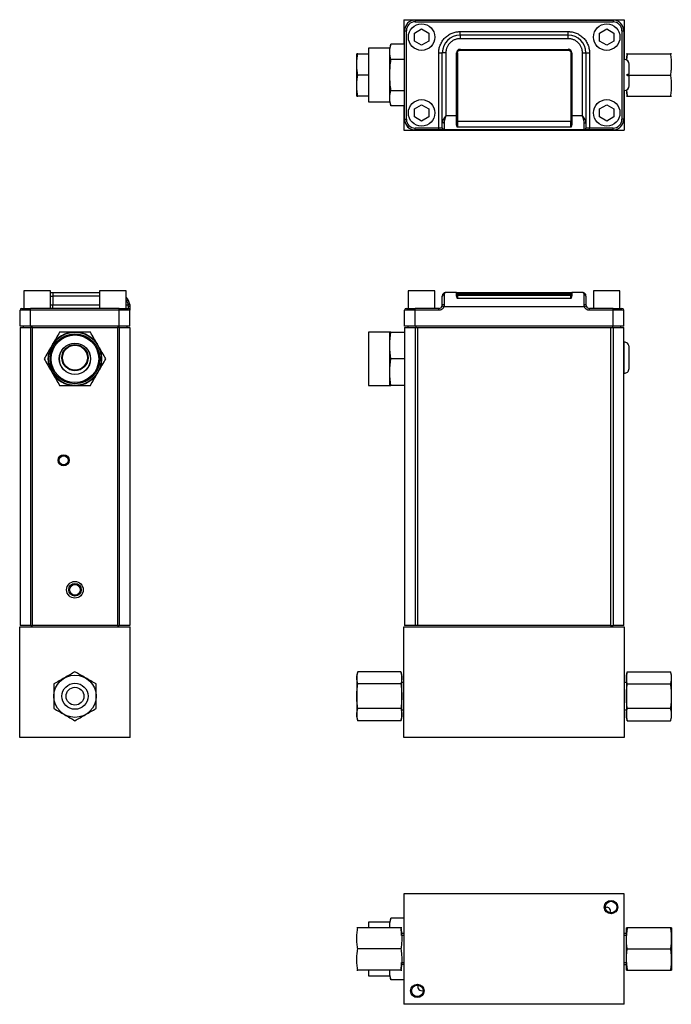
# Model space of a CAD drawing. Header units: inches. Extents: x 1.4 to 26.4, y 2.7 to 20.
# Tile 1 of 2: x 1.4 to 12.9, y 2.7 to 20. Entities that reach past the tile are written whole.
import ezdxf

# ---------------------------------------------------------------- set-up
doc = ezdxf.new("R2010")
doc.units = ezdxf.units.IN
doc.header["$LTSCALE"] = 2
doc.header["$MEASUREMENT"] = 0

msp = doc.modelspace()

# ---------------------------------------------------------------- linework, layer by layer
at = {"color": 7, "linetype": 'Continuous', "lineweight": 25}
for p, q in [((8.194, 20.035), (8.194, 19.603)), ((8.194, 20.035), (12.076, 20.035)), ((8.392, 20.028), (11.879, 20.028)), ((8.392, 20.028), (8.392, 19.997)), ((8.392, 19.997), (11.879, 19.997)), ((11.879, 20.028), (11.879, 19.997)), ((12.076, 20.035), (12.076, 19.335)), ((8.205, 18.28), (8.205, 19.841)), ((8.205, 19.841), (8.236, 19.841)), ((8.236, 18.28), (8.236, 19.841)), ((8.38, 19.8), (8.505, 19.873)), ((8.38, 19.656), (8.38, 19.8)), ((8.505, 19.873), (8.63, 19.8)), ((8.63, 19.8), (8.63, 19.656)), ((9.182, 19.762), (9.182, 19.825)), ((9.182, 19.825), (11.089, 19.825)), ((11.089, 19.762), (11.089, 19.825)), ((11.642, 19.8), (11.767, 19.873)), ((11.642, 19.656), (11.642, 19.8)), ((11.767, 19.873), (11.892, 19.8)), ((11.892, 19.8), (11.892, 19.656)), ((12.035, 19.841), (12.035, 18.28)), ((12.035, 19.841), (12.067, 19.841)), ((12.067, 19.841), (12.067, 18.28)), ((8.505, 19.584), (8.38, 19.656)), ((8.63, 19.656), (8.505, 19.584)), ((11.089, 19.762), (9.182, 19.762)), ((9.182, 19.762), (9.182, 19.7)), ((11.089, 19.7), (9.182, 19.7)), ((11.089, 19.7), (11.089, 19.762)), ((11.767, 19.584), (11.642, 19.656)), ((11.892, 19.656), (11.767, 19.584)), ((7.364, 19.434), (7.364, 19.433)), ((7.364, 18.687), (7.364, 19.433)), ((7.379, 19.434), (7.57, 19.434)), ((7.945, 19.53), (7.57, 19.53)), ((7.57, 19.53), (7.57, 18.59)), ((7.964, 19.603), (7.945, 19.531)), ((7.945, 19.476), (7.945, 19.531)), ((7.945, 19.467), (7.945, 19.476)), ((7.945, 19.458), (7.945, 19.467)), ((7.945, 19.079), (7.945, 19.458)), ((8.205, 19.603), (7.964, 19.603)), ((8.807, 18.123), (8.807, 19.45)), ((8.807, 19.45), (8.87, 19.45)), ((8.87, 18.23), (8.87, 19.45)), ((8.932, 19.45), (8.87, 19.45)), ((8.932, 19.45), (8.932, 18.342)), ((9.12, 18.342), (9.12, 19.45)), ((9.135, 19.45), (9.135, 18.238)), ((9.182, 19.512), (11.089, 19.512)), ((9.182, 19.497), (9.182, 19.512)), ((9.182, 19.497), (11.089, 19.497)), ((11.089, 19.512), (11.089, 19.497)), ((11.137, 19.45), (11.137, 18.238)), ((11.152, 19.45), (11.152, 18.342)), ((11.339, 18.342), (11.339, 19.45)), ((11.339, 19.45), (11.402, 19.45)), ((11.402, 19.45), (11.402, 18.23)), ((11.402, 19.45), (11.464, 19.45)), ((11.464, 19.45), (11.464, 18.123)), ((12.114, 19.434), (12.114, 19.433)), ((12.13, 19.434), (12.89, 19.434)), ((12.906, 19.433), (12.905, 19.434)), ((8.205, 19.332), (7.964, 19.332)), ((12.077, 19.335), (12.067, 19.335)), ((7.57, 19.06), (7.379, 19.06)), ((7.945, 19.06), (7.945, 19.079)), ((7.945, 19.042), (7.945, 19.06)), ((7.945, 18.662), (7.945, 19.042)), ((12.13, 19.06), (12.128, 19.073)), ((12.129, 19.05), (12.13, 19.06)), ((12.132, 19.045), (12.132, 19.075)), ((12.132, 19.06), (12.89, 19.06)), ((7.964, 18.789), (8.205, 18.789)), ((12.067, 18.785), (12.077, 18.785)), ((12.076, 18.785), (12.076, 18.086)), ((7.364, 18.687), (7.364, 18.686)), ((7.57, 18.686), (7.379, 18.686)), ((7.57, 18.59), (7.945, 18.59)), ((7.945, 18.653), (7.945, 18.662)), ((7.945, 18.644), (7.945, 18.653)), ((7.945, 18.59), (7.945, 18.644)), ((7.945, 18.59), (7.964, 18.518)), ((12.114, 18.687), (12.114, 18.686)), ((12.13, 18.686), (12.89, 18.686)), ((12.905, 18.686), (12.906, 18.687)), ((8.205, 18.518), (7.964, 18.518)), ((8.194, 18.518), (8.194, 18.086)), ((8.38, 18.464), (8.505, 18.537)), ((8.38, 18.32), (8.38, 18.464)), ((8.505, 18.537), (8.63, 18.464)), ((8.63, 18.464), (8.63, 18.32)), ((11.642, 18.464), (11.767, 18.537)), ((11.642, 18.32), (11.642, 18.464)), ((11.767, 18.537), (11.892, 18.464)), ((11.892, 18.464), (11.892, 18.32)), ((8.205, 18.28), (8.236, 18.28)), ((8.505, 18.248), (8.38, 18.32)), ((8.63, 18.32), (8.505, 18.248)), ((9.12, 18.342), (8.932, 18.342)), ((9.12, 18.203), (9.12, 18.342)), ((11.137, 18.238), (9.135, 18.238)), ((9.135, 18.238), (9.135, 18.139)), ((11.137, 18.139), (11.137, 18.238)), ((11.339, 18.342), (11.152, 18.342)), ((11.152, 18.342), (11.152, 18.203)), ((11.767, 18.248), (11.642, 18.32)), ((11.892, 18.32), (11.767, 18.248)), ((12.067, 18.28), (12.035, 18.28)), ((8.194, 18.086), (12.076, 18.086)), ((8.807, 18.123), (8.392, 18.123)), ((8.392, 18.092), (8.392, 18.123)), ((8.807, 18.092), (8.392, 18.092)), ((8.866, 18.123), (8.807, 18.123)), ((8.807, 18.092), (8.807, 18.123)), ((11.376, 18.092), (8.895, 18.092)), ((8.901, 18.213), (8.901, 18.095)), ((11.137, 18.139), (9.135, 18.139)), ((11.37, 18.095), (11.37, 18.213)), ((11.464, 18.123), (11.406, 18.123)), ((11.464, 18.092), (11.464, 18.123)), ((11.879, 18.123), (11.464, 18.123)), ((11.879, 18.092), (11.464, 18.092)), ((11.879, 18.092), (11.879, 18.123)), ((1.494, 15.258), (1.494, 14.946)), ((1.962, 15.258), (1.494, 15.258)), ((1.962, 14.946), (1.962, 15.258)), ((1.962, 15.226), (2.006, 15.226)), ((2.006, 15.226), (2.006, 15.163)), ((2.006, 15.226), (2.83, 15.226)), ((2.006, 15.163), (2.006, 15.008)), ((2.83, 15.258), (2.83, 14.946)), ((3.298, 15.258), (2.83, 15.258)), ((3.298, 14.946), (3.298, 15.258)), ((8.27, 15.258), (8.27, 14.946)), ((8.739, 15.258), (8.27, 15.258)), ((8.739, 14.946), (8.739, 15.258)), ((8.901, 15.19), (8.901, 15.013)), ((9.12, 15.226), (8.932, 15.226)), ((9.12, 15.183), (9.12, 15.226)), ((9.12, 15.226), (9.182, 15.226)), ((9.135, 15.195), (9.135, 15.173)), ((9.135, 15.173), (9.135, 15.121)), ((11.137, 15.173), (9.135, 15.173)), ((11.137, 15.121), (9.135, 15.121)), ((9.182, 15.21), (9.182, 15.226)), ((9.182, 15.226), (11.089, 15.226)), ((9.182, 15.195), (9.182, 15.21)), ((11.089, 15.21), (9.182, 15.21)), ((9.182, 15.195), (11.089, 15.195)), ((11.089, 15.21), (11.089, 15.226)), ((11.089, 15.226), (11.152, 15.226)), ((11.089, 15.21), (11.089, 15.195)), ((11.137, 15.195), (11.137, 15.173)), ((11.137, 15.121), (11.137, 15.173)), ((11.152, 15.226), (11.152, 15.183)), ((11.339, 15.226), (11.152, 15.226)), ((11.37, 15.013), (11.37, 15.19)), ((11.532, 15.258), (11.532, 14.946)), ((12.001, 15.258), (11.532, 15.258)), ((12.001, 14.946), (12.001, 15.258)), ((1.615, 14.915), (1.615, 14.946)), ((3.176, 14.946), (1.615, 14.946)), ((2.006, 14.946), (2.006, 15.008)), ((3.176, 14.915), (3.176, 14.946)), ((3.361, 15.013), (3.33, 15.008)), ((3.333, 14.987), (3.333, 14.946)), ((8.392, 14.915), (8.392, 14.946)), ((8.807, 14.946), (8.392, 14.946)), ((8.807, 14.915), (8.807, 14.946)), ((8.895, 14.976), (8.866, 14.987)), ((11.376, 14.976), (8.895, 14.976)), ((11.406, 14.987), (11.376, 14.976)), ((11.464, 14.915), (11.464, 14.946)), ((11.879, 14.946), (11.464, 14.946)), ((11.879, 14.915), (11.879, 14.946)), ((1.615, 14.915), (1.428, 14.915)), ((1.428, 14.633), (1.428, 14.915)), ((1.615, 14.633), (1.615, 14.915)), ((3.176, 14.915), (1.615, 14.915)), ((3.364, 14.915), (3.176, 14.915)), ((3.176, 14.633), (3.176, 14.915)), ((3.364, 14.633), (3.364, 14.915)), ((8.392, 14.915), (8.205, 14.915)), ((8.205, 14.633), (8.205, 14.915)), ((8.392, 14.633), (8.392, 14.915)), ((8.807, 14.915), (8.392, 14.915)), ((11.879, 14.915), (11.464, 14.915)), ((11.879, 14.633), (11.879, 14.915)), ((12.067, 14.915), (11.879, 14.915)), ((12.067, 14.633), (12.067, 14.915)), ((1.615, 14.633), (1.428, 14.633)), ((1.428, 14.609), (1.428, 9.359)), ((1.428, 14.609), (1.616, 14.609)), ((1.484, 14.633), (1.484, 14.609)), ((3.176, 14.633), (1.615, 14.633)), ((1.616, 9.359), (1.616, 14.609)), ((1.648, 14.609), (1.616, 14.609)), ((1.648, 9.359), (1.648, 14.609)), ((1.648, 14.609), (3.143, 14.609)), ((3.143, 14.609), (3.143, 9.359)), ((3.176, 14.609), (3.143, 14.609)), ((3.364, 14.633), (3.176, 14.633)), ((3.176, 14.609), (3.176, 9.359)), ((3.176, 14.609), (3.364, 14.609)), ((3.308, 14.633), (3.308, 14.609)), ((3.364, 14.609), (3.364, 9.359)), ((8.392, 14.633), (8.205, 14.633)), ((8.205, 14.609), (8.205, 9.359)), ((8.205, 14.609), (8.393, 14.609)), ((8.261, 14.633), (8.261, 14.609)), ((11.879, 14.633), (8.392, 14.633)), ((8.393, 14.609), (8.393, 9.359)), ((8.393, 14.609), (8.439, 14.609)), ((8.439, 9.359), (8.439, 14.609)), ((8.439, 14.609), (11.832, 14.609)), ((11.832, 14.609), (11.879, 14.609)), ((11.832, 14.609), (11.832, 9.359)), ((12.067, 14.633), (11.879, 14.633)), ((11.879, 14.609), (11.879, 9.359)), ((11.879, 14.609), (12.067, 14.609)), ((12.011, 14.633), (12.011, 14.609)), ((12.067, 9.359), (12.067, 14.609)), ((2.396, 14.529), (2.378, 14.529)), ((2.414, 14.529), (2.396, 14.529)), ((7.945, 14.529), (7.57, 14.529)), ((7.57, 14.529), (7.57, 13.589)), ((7.945, 14.31), (7.945, 14.529)), ((7.964, 14.529), (8.205, 14.529)), ((1.989, 14.294), (1.98, 14.278)), ((1.998, 14.31), (1.989, 14.294)), ((2.803, 14.294), (2.794, 14.31)), ((2.812, 14.278), (2.803, 14.294)), ((7.945, 14.294), (7.945, 14.31)), ((7.945, 14.278), (7.945, 14.294)), ((7.945, 13.84), (7.945, 14.278)), ((12.077, 14.354), (12.067, 14.354)), ((12.132, 14.333), (12.132, 14.334)), ((8.205, 14.059), (7.964, 14.059)), ((1.98, 13.84), (1.989, 13.824)), ((1.989, 13.824), (1.998, 13.808)), ((2.794, 13.808), (2.803, 13.824)), ((2.803, 13.824), (2.812, 13.84)), ((7.945, 13.824), (7.945, 13.84)), ((7.945, 13.808), (7.945, 13.824)), ((7.945, 13.589), (7.945, 13.808)), ((12.067, 13.804), (12.077, 13.804)), ((12.132, 13.824), (12.132, 13.824)), ((2.378, 13.589), (2.396, 13.589)), ((2.396, 13.589), (2.414, 13.589)), ((7.57, 13.589), (7.945, 13.589)), ((8.205, 13.589), (7.964, 13.589)), ((1.422, 9.334), (3.37, 9.334)), ((1.422, 7.385), (1.422, 9.334)), ((1.616, 9.359), (1.428, 9.359)), ((1.616, 9.359), (1.648, 9.359)), ((3.143, 9.359), (1.648, 9.359)), ((3.143, 9.359), (3.176, 9.359)), ((3.364, 9.359), (3.176, 9.359)), ((3.37, 7.385), (3.37, 9.334)), ((8.194, 7.385), (8.194, 9.334)), ((8.194, 9.334), (12.076, 9.334)), ((8.393, 9.359), (8.205, 9.359)), ((8.439, 9.359), (8.393, 9.359)), ((11.832, 9.359), (8.439, 9.359)), ((11.832, 9.359), (11.879, 9.359)), ((12.067, 9.359), (11.879, 9.359)), ((12.076, 9.334), (12.076, 7.385)), ((7.379, 8.545), (7.364, 8.486)), ((8.139, 8.545), (7.379, 8.545)), ((8.155, 8.486), (8.139, 8.545)), ((12.13, 8.545), (12.114, 8.486)), ((12.13, 8.545), (12.89, 8.545)), ((12.906, 8.486), (12.89, 8.545)), ((7.364, 8.486), (7.364, 7.927)), ((8.139, 8.329), (7.379, 8.329)), ((8.155, 7.927), (8.155, 8.486)), ((8.194, 8.353), (8.155, 8.353)), ((12.114, 8.353), (12.076, 8.353)), ((12.114, 8.486), (12.114, 7.74)), ((12.13, 8.329), (12.89, 8.329)), ((12.906, 7.74), (12.906, 8.486)), ((7.364, 7.927), (7.364, 7.74)), ((8.139, 7.897), (7.379, 7.897)), ((8.155, 7.74), (8.155, 7.927)), ((8.155, 7.873), (8.194, 7.873)), ((12.076, 7.873), (12.114, 7.873)), ((12.89, 7.897), (12.13, 7.897)), ((7.364, 7.74), (7.379, 7.681)), ((8.139, 7.681), (7.379, 7.681)), ((8.139, 7.681), (8.155, 7.74)), ((12.114, 7.74), (12.13, 7.681)), ((12.13, 7.681), (12.89, 7.681)), ((12.89, 7.681), (12.906, 7.74)), ((3.37, 7.385), (1.422, 7.385)), ((12.076, 7.385), (8.194, 7.385)), ((12.076, 4.633), (8.194, 4.633)), ((8.194, 4.633), (8.194, 2.684)), ((12.076, 2.684), (12.076, 4.633)), ((7.964, 4.201), (7.945, 4.129)), ((8.194, 4.201), (7.964, 4.201)), ((7.364, 4.033), (7.364, 4.032)), ((8.139, 4.033), (7.379, 4.033)), ((7.945, 4.129), (7.57, 4.129)), ((7.57, 4.129), (7.57, 4.033)), ((7.945, 4.075), (7.945, 4.129)), ((7.945, 4.066), (7.945, 4.075)), ((7.945, 4.057), (7.945, 4.066)), ((7.947, 4.033), (7.945, 4.057)), ((7.945, 4.033), (7.945, 4.057)), ((8.155, 4.032), (8.155, 4.033)), ((12.114, 4.033), (12.114, 4.032)), ((12.114, 3.286), (12.114, 4.032)), ((12.89, 4.033), (12.13, 4.033)), ((12.906, 4.032), (12.905, 4.033)), ((12.906, 4.032), (12.906, 3.286)), ((8.194, 3.93), (8.151, 3.93)), ((8.194, 3.899), (8.155, 3.899)), ((12.077, 3.934), (12.076, 3.934)), ((12.114, 3.899), (12.076, 3.899)), ((8.139, 3.659), (7.379, 3.659)), ((12.13, 3.659), (12.89, 3.659)), ((8.194, 3.387), (8.151, 3.387)), ((8.155, 3.419), (8.194, 3.419)), ((12.076, 3.419), (12.114, 3.419)), ((12.076, 3.384), (12.077, 3.384)), ((12.114, 3.336), (12.114, 3.419)), ((7.364, 3.286), (7.364, 3.285)), ((8.139, 3.285), (7.379, 3.285)), ((7.57, 3.285), (7.57, 3.189)), ((7.57, 3.189), (7.945, 3.189)), ((7.945, 3.261), (7.947, 3.285)), ((7.945, 3.261), (7.945, 3.285)), ((7.945, 3.252), (7.945, 3.261)), ((7.945, 3.243), (7.945, 3.252)), ((7.945, 3.188), (7.945, 3.243)), ((7.945, 3.188), (7.964, 3.116)), ((8.155, 3.285), (8.155, 3.286)), ((12.114, 3.286), (12.114, 3.285)), ((12.13, 3.285), (12.89, 3.285)), ((12.905, 3.285), (12.906, 3.286)), ((8.194, 3.116), (7.964, 3.116)), ((12.076, 2.684), (8.194, 2.684))]:
    msp.add_line(p, q, dxfattribs=at)
at = {"color": 8, "linetype": 'Continuous', "lineweight": 25}
for p, q in [((12.077, 18.785), (12.077, 19.335)), ((1.962, 15.163), (2.006, 15.163)), ((2.83, 15.163), (2.006, 15.163)), ((1.962, 15.008), (2.006, 15.008)), ((2.006, 15.008), (2.83, 15.008)), ((3.298, 15.008), (3.33, 15.008)), ((1.624, 14.609), (1.624, 14.633)), ((3.168, 14.633), (3.168, 14.609)), ((8.401, 14.633), (8.401, 14.609)), ((11.871, 14.633), (11.871, 14.609)), ((12.077, 13.804), (12.077, 14.354)), ((12.077, 3.899), (12.077, 3.934)), ((12.077, 3.384), (12.077, 3.419))]:
    msp.add_line(p, q, dxfattribs=at)
at = {"color": 7, "linetype": 'Continuous', "lineweight": 25, "flags": 128}
for points in [[(8.393, 20.028), (8.356, 20.025), (8.35, 20.023)], [(8.901, 18.213), (8.895, 18.214), (8.889, 18.215), (8.884, 18.216), (8.879, 18.218), (8.875, 18.221), (8.872, 18.223), (8.87, 18.226), (8.87, 18.23)], [(11.37, 18.213), (11.376, 18.214), (11.382, 18.215), (11.388, 18.216), (11.392, 18.218), (11.396, 18.221), (11.399, 18.223), (11.401, 18.226), (11.402, 18.23)], [(3.364, 14.976), (3.363, 14.978), (3.362, 14.98), (3.359, 14.982), (3.355, 14.983), (3.35, 14.985), (3.345, 14.986), (3.339, 14.986), (3.333, 14.987)], [(11.827, 4.296), (11.83, 4.304), (11.834, 4.326)]]:
    msp.add_lwpolyline(points, dxfattribs=at)
at = {"color": 7, "linetype": 'Continuous', "lineweight": 25}
for centre, radius in [((8.505, 19.728), 0.234), ((11.767, 19.728), 0.234), ((8.505, 18.392), 0.234), ((11.767, 18.392), 0.234), ((2.396, 14.059), 0.47), ((2.396, 14.059), 0.44), ((2.396, 14.059), 0.42), ((2.396, 14.059), 0.276), ((2.396, 14.059), 0.274), ((2.396, 14.079), 0.23), ((2.396, 14.079), 0.22), ((2.196, 12.271), 0.0984), ((2.196, 12.271), 0.0787), ((2.396, 9.989), 0.147), ((2.396, 9.989), 0.111), ((2.396, 9.989), 0.094), ((2.396, 8.113), 0.373), ((2.396, 8.113), 0.23), ((2.396, 8.113), 0.157), ((11.843, 4.397), 0.118), ((11.843, 4.397), 0.102), ((8.43, 2.921), 0.118), ((8.43, 2.921), 0.102)]:
    msp.add_circle(centre, radius, dxfattribs=at)
for centre, radius, start, end in [((8.392, 19.841), 0.188, 90, 180), ((11.879, 19.841), 0.188, 0, 90), ((11.879, 19.84), 0.188, 0, 90), ((9.182, 19.45), 0.312, 90, 180), ((11.089, 19.45), 0.312, 0, 90), ((9.182, 19.45), 0.0625, 90, 180), ((9.131, 19.235), 0.215, 89.0014, 92.9983), ((11.089, 19.45), 0.0625, 0, 90), ((11.14, 19.235), 0.215, 87.0017, 90.9986), ((12.077, 19.25), 0.085, 360, 90), ((12.077, 18.87), 0.085, 270, 360), ((8.392, 18.28), 0.188, 180, 270), ((8.393, 18.28), 0.188, 180, 270), ((9.131, 18.023), 0.215, 89.0014, 92.9983), ((11.14, 18.023), 0.215, 87.0017, 90.9986), ((11.879, 18.28), 0.188, 270, 0), ((11.879, 18.28), 0.188, 270, 0), ((8.896, 18.123), 0.0303, 178.2259, 268.1086), ((8.901, 18.126), 0.0311, 180.3215, 270.3179), ((11.371, 18.126), 0.0311, 269.6821, 359.6785), ((11.375, 18.123), 0.0303, 271.8914, 1.7741), ((3.114, 14.976), 0.25, 8.5441, 42.4811), ((8.899, 15.161), 0.0293, 85.9403, 175.2623), ((9.135, 15.21), 0.015, 180.0044, 270.0044), ((9.135, 15.188), 0.015, 180.0044, 270.0044), ((11.137, 15.21), 0.015, 269.9956, 359.9956), ((11.137, 15.188), 0.015, 269.9956, 359.9956), ((11.372, 15.161), 0.0293, 4.7377, 94.0597), ((1.459, 14.915), 0.0313, 90, 180), ((3.333, 14.915), 0.0312, 0, 90), ((8.236, 14.915), 0.0312, 90, 180), ((8.807, 15.008), 0.0625, 270, 339.7164), ((8.893, 14.957), 0.0566, 82.2402, 114.6612), ((11.378, 14.957), 0.0566, 65.3388, 97.7598), ((11.464, 15.008), 0.0625, 200.2836, 270), ((12.035, 14.915), 0.0312, 0, 90), ((2.396, 14.059), 0.47, 92.2387, 147.7613), ((2.396, 14.059), 0.47, 32.2387, 87.7613), ((2.396, 14.059), 0.47, 152.2387, 207.7613), ((2.396, 14.059), 0.47, 332.2387, 27.7613), ((12.077, 14.269), 0.085, 49.6798, 90), ((2.396, 14.059), 0.47, 212.2387, 267.7613), ((2.396, 14.059), 0.47, 272.2387, 327.7613), ((12.077, 13.889), 0.085, 270, 310.3202), ((11.766, 4.326), 0.0676, 0, 111.7504), ((12.077, 3.849), 0.085, 63.8003, 90), ((12.077, 3.469), 0.085, 270, 296.1997), ((8.505, 2.991), 0.0676, 153.4054, 293.4983)]:
    msp.add_arc(centre, radius, start, end, dxfattribs=at)
for points, knots in [([(8.392, 19.997), (8.351, 19.997), (8.311, 19.981), (8.252, 19.922), (8.236, 19.882), (8.236, 19.841)], [0, 0, 0, 0, 0.5, 0.5, 1, 1, 1, 1]), ([(8.807, 19.45), (8.807, 19.454), (8.807, 19.461), (8.808, 19.473), (8.809, 19.484), (8.81, 19.495), (8.811, 19.507), (8.815, 19.526), (8.821, 19.554), (8.833, 19.588), (8.849, 19.623), (8.874, 19.667), (8.915, 19.717), (8.965, 19.758), (9.009, 19.783), (9.043, 19.799), (9.078, 19.811), (9.109, 19.818), (9.136, 19.822), (9.159, 19.824), (9.175, 19.825), (9.182, 19.825)], [0, 0, 0, 0, 0.019453, 0.0388718, 0.0582745, 0.0776791, 0.0971038, 0.1165667, 0.1783126, 0.2400936, 0.3044137, 0.3687691, 0.5000067, 0.6312443, 0.6955644, 0.7599198, 0.8216657, 0.8834467, 0.9223141, 0.9611168, 1, 1, 1, 1]), ([(11.089, 19.825), (11.093, 19.825), (11.101, 19.825), (11.112, 19.824), (11.123, 19.823), (11.135, 19.822), (11.146, 19.82), (11.166, 19.817), (11.193, 19.811), (11.228, 19.799), (11.262, 19.783), (11.306, 19.758), (11.356, 19.717), (11.397, 19.667), (11.423, 19.623), (11.438, 19.588), (11.45, 19.554), (11.457, 19.522), (11.462, 19.495), (11.464, 19.473), (11.464, 19.457), (11.464, 19.45)], [0, 0, 0, 0, 0.019453, 0.038872, 0.058274, 0.077679, 0.097104, 0.116567, 0.178313, 0.240094, 0.304414, 0.368769, 0.500007, 0.631244, 0.695564, 0.75992, 0.821666, 0.883447, 0.922314, 0.961117, 1, 1, 1, 1]), ([(9.182, 19.7), (9.179, 19.7), (9.173, 19.7), (9.164, 19.699), (9.155, 19.698), (9.146, 19.697), (9.132, 19.695), (9.113, 19.69), (9.09, 19.682), (9.067, 19.672), (9.038, 19.655), (9.004, 19.628), (8.977, 19.594), (8.96, 19.565), (8.949, 19.542), (8.942, 19.519), (8.937, 19.498), (8.934, 19.48), (8.932, 19.465), (8.932, 19.455), (8.932, 19.45)], [0, 0, 0, 0, 0.0233358, 0.0466288, 0.0699105, 0.0932121, 0.1165649, 0.1783022, 0.2400921, 0.3044035, 0.3687678, 0.5000056, 0.6312435, 0.695555, 0.7599192, 0.8216565, 0.8834464, 0.92231, 0.9611128, 1, 1, 1, 1]), ([(11.339, 19.45), (11.339, 19.453), (11.339, 19.459), (11.339, 19.468), (11.338, 19.477), (11.337, 19.486), (11.334, 19.5), (11.33, 19.519), (11.322, 19.542), (11.312, 19.565), (11.294, 19.594), (11.267, 19.628), (11.234, 19.655), (11.204, 19.672), (11.182, 19.682), (11.158, 19.69), (11.138, 19.695), (11.12, 19.698), (11.104, 19.699), (11.094, 19.7), (11.089, 19.7)], [0, 0, 0, 0, 0.023336, 0.046629, 0.069911, 0.093212, 0.116565, 0.178302, 0.240092, 0.304403, 0.368768, 0.500006, 0.631244, 0.695555, 0.759919, 0.821657, 0.883446, 0.92231, 0.961113, 1, 1, 1, 1]), ([(7.379, 19.06), (7.375, 19.091), (7.371, 19.123), (7.365, 19.185), (7.362, 19.247), (7.365, 19.31), (7.371, 19.372), (7.375, 19.403), (7.379, 19.434)], [0, 0, 0, 0, 0.25, 0.25, 0.5, 0.75, 0.75, 1, 1, 1, 1]), ([(7.379, 19.434), (7.375, 19.434), (7.371, 19.434), (7.365, 19.434), (7.364, 19.434), (7.364, 19.434)], [0, 0, 0, 0, 0.5, 0.5, 1, 1, 1, 1]), ([(9.135, 19.45), (9.135, 19.451), (9.135, 19.454), (9.135, 19.458), (9.136, 19.463), (9.139, 19.469), (9.142, 19.477), (9.148, 19.484), (9.155, 19.49), (9.163, 19.494), (9.171, 19.496), (9.177, 19.497), (9.18, 19.497), (9.182, 19.497)], [0, 0, 0, 0, 0.052807, 0.110427, 0.172871, 0.240209, 0.391537, 0.500059, 0.608835, 0.759895, 0.848708, 0.928714, 1, 1, 1, 1]), ([(11.089, 19.497), (11.09, 19.497), (11.093, 19.497), (11.097, 19.497), (11.102, 19.496), (11.109, 19.494), (11.116, 19.49), (11.123, 19.484), (11.129, 19.477), (11.133, 19.469), (11.135, 19.461), (11.136, 19.456), (11.137, 19.452), (11.137, 19.45)], [0, 0, 0, 0, 0.052656, 0.110223, 0.172707, 0.240175, 0.391226, 0.500011, 0.608524, 0.759862, 0.848521, 0.928535, 1, 1, 1, 1]), ([(12.13, 19.434), (12.125, 19.434), (12.121, 19.434), (12.116, 19.434), (12.114, 19.434), (12.114, 19.434)], [0, 0, 0, 0, 0.5, 0.5, 1, 1, 1, 1]), ([(12.118, 19.323), (12.118, 19.329), (12.119, 19.366), (12.125, 19.403), (12.13, 19.434)], [0, 0, 0, 0, 0.154053, 1, 1, 1, 1]), ([(12.13, 19.434), (12.125, 19.404), (12.119, 19.366), (12.118, 19.329), (12.118, 19.323)], [0, 0, 0, 0, 0.8297741, 1, 1, 1, 1]), ([(12.89, 19.434), (12.895, 19.403), (12.899, 19.372), (12.904, 19.31), (12.907, 19.247), (12.904, 19.185), (12.899, 19.123), (12.895, 19.091), (12.89, 19.06)], [0, 0, 0, 0, 0.25, 0.25, 0.5, 0.75, 0.75, 1, 1, 1, 1]), ([(12.905, 19.434), (12.904, 19.434), (12.903, 19.434), (12.894, 19.434), (12.89, 19.434)], [0, 0, 0, 0, 0.495122, 1, 1, 1, 1]), ([(12.162, 19.075), (12.162, 19.123), (12.162, 19.167), (12.162, 19.232), (12.162, 19.25), (12.162, 19.25)], [0, 0, 0, 0, 0.5, 0.5, 1, 1, 1, 1]), ([(7.379, 18.686), (7.375, 18.717), (7.371, 18.749), (7.365, 18.811), (7.362, 18.873), (7.365, 18.936), (7.371, 18.998), (7.375, 19.029), (7.379, 19.06)], [0, 0, 0, 0, 0.25, 0.25, 0.5, 0.75, 0.75, 1, 1, 1, 1]), ([(12.132, 19.075), (12.136, 19.075), (12.141, 19.075), (12.148, 19.075), (12.151, 19.075), (12.159, 19.075), (12.162, 19.075), (12.162, 19.075)], [0, 0, 0, 0, 0.25, 0.25, 0.5, 0.5, 1, 1, 1, 1]), ([(12.162, 19.045), (12.162, 19.045), (12.161, 19.045), (12.158, 19.045), (12.156, 19.045), (12.149, 19.045), (12.141, 19.045), (12.132, 19.045)], [0, 0, 0, 0, 0.25, 0.25, 0.5, 0.5, 1, 1, 1, 1]), ([(12.162, 18.87), (12.162, 18.87), (12.162, 18.888), (12.162, 18.953), (12.162, 18.998), (12.162, 19.045)], [0, 0, 0, 0, 0.5, 0.5, 1, 1, 1, 1]), ([(12.89, 19.06), (12.895, 19.029), (12.899, 18.998), (12.904, 18.936), (12.907, 18.873), (12.904, 18.811), (12.899, 18.749), (12.895, 18.717), (12.89, 18.686)], [0, 0, 0, 0, 0.25, 0.25, 0.5, 0.75, 0.75, 1, 1, 1, 1]), ([(12.118, 18.797), (12.118, 18.792), (12.119, 18.754), (12.125, 18.718), (12.13, 18.686)], [0, 0, 0, 0, 0.1498968, 1, 1, 1, 1]), ([(12.13, 18.686), (12.125, 18.717), (12.12, 18.754), (12.118, 18.791), (12.118, 18.797)], [0, 0, 0, 0, 0.833827, 1, 1, 1, 1]), ([(7.364, 18.686), (7.365, 18.686), (7.366, 18.686), (7.375, 18.686), (7.379, 18.686)], [0, 0, 0, 0, 0.495122, 1, 1, 1, 1]), ([(12.114, 18.686), (12.115, 18.686), (12.117, 18.686), (12.125, 18.686), (12.13, 18.686)], [0, 0, 0, 0, 0.495122, 1, 1, 1, 1]), ([(12.89, 18.686), (12.895, 18.686), (12.898, 18.686), (12.904, 18.686), (12.905, 18.686), (12.905, 18.686)], [0, 0, 0, 0, 0.5, 0.5, 1, 1, 1, 1]), ([(8.932, 18.342), (8.93, 18.34), (8.927, 18.336), (8.922, 18.329), (8.918, 18.324), (8.914, 18.318), (8.91, 18.313), (8.907, 18.308), (8.904, 18.304), (8.901, 18.3), (8.899, 18.297), (8.897, 18.294), (8.895, 18.291), (8.894, 18.289), (8.892, 18.287), (8.891, 18.285), (8.891, 18.284), (8.89, 18.284), (8.887, 18.278), (8.882, 18.269), (8.876, 18.257), (8.873, 18.248), (8.871, 18.243), (8.87, 18.236), (8.87, 18.232), (8.87, 18.23)], [0, 0, 0, 0, 0.05612, 0.108767, 0.158013, 0.203912, 0.246505, 0.28582, 0.321872, 0.354668, 0.384201, 0.410462, 0.433434, 0.453097, 0.469431, 0.482415, 0.492034, 0.498273, 0.501117, 0.624405, 0.750226, 0.812152, 0.875023, 0.914359, 1, 1, 1, 1]), ([(8.932, 18.342), (8.931, 18.34), (8.93, 18.335), (8.926, 18.324), (8.921, 18.309), (8.916, 18.292), (8.911, 18.276), (8.907, 18.26), (8.904, 18.246), (8.902, 18.234), (8.901, 18.223), (8.901, 18.217), (8.901, 18.213)], [0, 0, 0, 0, 0.046628, 0.125031, 0.250332, 0.385259, 0.500578, 0.630246, 0.749651, 0.835735, 0.91911, 1, 1, 1, 1]), ([(11.37, 18.213), (11.37, 18.215), (11.37, 18.219), (11.37, 18.225), (11.369, 18.232), (11.369, 18.238), (11.367, 18.247), (11.365, 18.26), (11.361, 18.276), (11.356, 18.292), (11.35, 18.309), (11.345, 18.324), (11.342, 18.335), (11.34, 18.34), (11.339, 18.342)], [0, 0, 0, 0, 0.0482501, 0.0973629, 0.1473893, 0.1983776, 0.2503736, 0.3697607, 0.4994377, 0.6147409, 0.7496762, 0.8749733, 0.9533787, 1, 1, 1, 1]), ([(11.402, 18.23), (11.402, 18.231), (11.402, 18.234), (11.401, 18.238), (11.4, 18.242), (11.399, 18.246), (11.398, 18.251), (11.395, 18.258), (11.39, 18.269), (11.384, 18.279), (11.38, 18.285), (11.378, 18.289), (11.374, 18.295), (11.368, 18.303), (11.36, 18.314), (11.35, 18.327), (11.343, 18.337), (11.339, 18.342)], [0, 0, 0, 0, 0.0430242, 0.0853589, 0.1271202, 0.1684055, 0.209294, 0.2498472, 0.3757769, 0.4989836, 0.5098804, 0.541323, 0.5930587, 0.6647951, 0.7563667, 0.8679089, 1, 1, 1, 1]), ([(8.895, 18.092), (8.894, 18.092), (8.893, 18.092), (8.891, 18.092), (8.888, 18.092), (8.885, 18.092), (8.88, 18.092), (8.872, 18.092), (8.861, 18.092), (8.848, 18.092), (8.836, 18.092), (8.826, 18.092), (8.816, 18.092), (8.81, 18.092), (8.807, 18.092)], [0, 0, 0, 0, 0.048984, 0.097724, 0.14639, 0.195159, 0.244202, 0.372023, 0.500031, 0.627852, 0.755859, 0.837333, 0.918445, 1, 1, 1, 1]), ([(8.901, 18.095), (8.901, 18.095), (8.901, 18.094), (8.9, 18.093), (8.9, 18.093), (8.898, 18.093), (8.897, 18.092), (8.896, 18.092), (8.895, 18.092)], [0, 0, 0, 0, 0.168935, 0.33636, 0.502722, 0.668475, 0.834081, 1, 1, 1, 1]), ([(9.135, 18.139), (9.134, 18.141), (9.133, 18.144), (9.131, 18.149), (9.129, 18.154), (9.127, 18.16), (9.124, 18.168), (9.122, 18.177), (9.121, 18.186), (9.12, 18.194), (9.12, 18.2), (9.12, 18.203)], [0, 0, 0, 0, 0.103438, 0.18667, 0.249696, 0.381921, 0.499629, 0.640136, 0.770202, 0.890058, 1, 1, 1, 1]), ([(11.152, 18.203), (11.152, 18.201), (11.152, 18.197), (11.151, 18.192), (11.15, 18.186), (11.149, 18.18), (11.148, 18.174), (11.147, 18.167), (11.145, 18.16), (11.142, 18.153), (11.14, 18.146), (11.138, 18.141), (11.137, 18.139)], [0, 0, 0, 0, 0.072212, 0.148782, 0.229807, 0.315373, 0.405551, 0.500401, 0.618084, 0.750325, 0.85242, 1, 1, 1, 1]), ([(11.376, 18.092), (11.376, 18.092), (11.374, 18.092), (11.373, 18.093), (11.372, 18.093), (11.371, 18.093), (11.37, 18.094), (11.37, 18.095), (11.37, 18.095)], [0, 0, 0, 0, 0.1659192, 0.3315248, 0.4972784, 0.6636401, 0.8310651, 1, 1, 1, 1]), ([(11.464, 18.092), (11.462, 18.092), (11.459, 18.092), (11.453, 18.092), (11.448, 18.092), (11.442, 18.092), (11.434, 18.092), (11.423, 18.092), (11.41, 18.092), (11.399, 18.092), (11.39, 18.092), (11.384, 18.092), (11.38, 18.092), (11.377, 18.092), (11.376, 18.092)], [0, 0, 0, 0, 0.048984, 0.097724, 0.14639, 0.195159, 0.244202, 0.372023, 0.500031, 0.627852, 0.755859, 0.837333, 0.918445, 1, 1, 1, 1]), ([(8.932, 15.226), (8.93, 15.226), (8.927, 15.226), (8.922, 15.225), (8.918, 15.224), (8.914, 15.223), (8.91, 15.222), (8.907, 15.221), (8.904, 15.219), (8.901, 15.218), (8.899, 15.216), (8.897, 15.215), (8.895, 15.214), (8.894, 15.213), (8.892, 15.212), (8.891, 15.211), (8.891, 15.21), (8.89, 15.21), (8.887, 15.207), (8.882, 15.201), (8.876, 15.192), (8.873, 15.184), (8.871, 15.178), (8.87, 15.171), (8.87, 15.167), (8.87, 15.163)], [0, 0, 0, 0, 0.05612, 0.108767, 0.158013, 0.203912, 0.246505, 0.28582, 0.321872, 0.354668, 0.384201, 0.410462, 0.433434, 0.453097, 0.469431, 0.482415, 0.492034, 0.498273, 0.501117, 0.624405, 0.750226, 0.812152, 0.875023, 0.914359, 1, 1, 1, 1]), ([(8.932, 15.226), (8.931, 15.226), (8.93, 15.226), (8.926, 15.225), (8.921, 15.224), (8.916, 15.221), (8.911, 15.217), (8.907, 15.212), (8.904, 15.207), (8.902, 15.201), (8.901, 15.196), (8.901, 15.192), (8.901, 15.19)], [0, 0, 0, 0, 0.046628, 0.125031, 0.250332, 0.385259, 0.500578, 0.630246, 0.749651, 0.835735, 0.91911, 1, 1, 1, 1]), ([(9.135, 15.121), (9.134, 15.124), (9.133, 15.128), (9.131, 15.134), (9.129, 15.14), (9.127, 15.147), (9.124, 15.155), (9.122, 15.163), (9.121, 15.171), (9.12, 15.177), (9.12, 15.181), (9.12, 15.183)], [0, 0, 0, 0, 0.103438, 0.18667, 0.249696, 0.381921, 0.499629, 0.640136, 0.770202, 0.890058, 1, 1, 1, 1]), ([(9.135, 15.195), (9.135, 15.195), (9.135, 15.195), (9.135, 15.195), (9.136, 15.195), (9.139, 15.195), (9.142, 15.195), (9.148, 15.195), (9.155, 15.195), (9.163, 15.195), (9.171, 15.195), (9.177, 15.195), (9.18, 15.195), (9.182, 15.195)], [0, 0, 0, 0, 0.052807, 0.110427, 0.172871, 0.240209, 0.391537, 0.500059, 0.608835, 0.759895, 0.848708, 0.928714, 1, 1, 1, 1]), ([(11.089, 15.195), (11.09, 15.195), (11.093, 15.195), (11.097, 15.195), (11.102, 15.195), (11.109, 15.195), (11.116, 15.195), (11.123, 15.195), (11.129, 15.195), (11.133, 15.195), (11.135, 15.195), (11.136, 15.195), (11.137, 15.195), (11.137, 15.195)], [0, 0, 0, 0, 0.052656, 0.110223, 0.172707, 0.240175, 0.391226, 0.500011, 0.608524, 0.759862, 0.848521, 0.928535, 1, 1, 1, 1]), ([(11.152, 15.183), (11.152, 15.182), (11.152, 15.18), (11.151, 15.175), (11.15, 15.171), (11.149, 15.166), (11.148, 15.161), (11.147, 15.154), (11.145, 15.147), (11.142, 15.139), (11.14, 15.131), (11.138, 15.125), (11.137, 15.121)], [0, 0, 0, 0, 0.072212, 0.148782, 0.229807, 0.315373, 0.405551, 0.500401, 0.618084, 0.750325, 0.85242, 1, 1, 1, 1]), ([(11.37, 15.19), (11.37, 15.191), (11.37, 15.194), (11.37, 15.197), (11.369, 15.2), (11.369, 15.203), (11.367, 15.207), (11.365, 15.212), (11.361, 15.217), (11.356, 15.221), (11.35, 15.224), (11.345, 15.225), (11.342, 15.226), (11.34, 15.226), (11.339, 15.226)], [0, 0, 0, 0, 0.0482501, 0.0973629, 0.1473893, 0.1983776, 0.2503736, 0.3697607, 0.4994377, 0.6147409, 0.7496762, 0.8749733, 0.9533787, 1, 1, 1, 1]), ([(11.402, 15.163), (11.402, 15.165), (11.402, 15.168), (11.401, 15.173), (11.4, 15.177), (11.399, 15.182), (11.398, 15.186), (11.395, 15.192), (11.39, 15.201), (11.384, 15.207), (11.38, 15.211), (11.378, 15.213), (11.374, 15.215), (11.368, 15.219), (11.36, 15.222), (11.35, 15.225), (11.343, 15.226), (11.339, 15.226)], [0, 0, 0, 0, 0.0430242, 0.0853589, 0.1271202, 0.1684055, 0.209294, 0.2498472, 0.3757769, 0.4989836, 0.5098804, 0.541323, 0.5930587, 0.6647951, 0.7563667, 0.8679089, 1, 1, 1, 1]), ([(1.459, 14.946), (1.459, 14.946), (1.476, 14.946), (1.534, 14.946), (1.574, 14.946), (1.615, 14.946)], [0, 0, 0, 0, 0.5, 0.5, 1, 1, 1, 1]), ([(3.361, 15.013), (3.362, 15.011), (3.362, 15.007), (3.363, 15), (3.363, 14.994), (3.364, 14.988), (3.364, 14.982), (3.364, 14.978), (3.364, 14.976)], [0, 0, 0, 0, 0.168935, 0.33636, 0.502722, 0.668475, 0.834081, 1, 1, 1, 1]), ([(3.364, 14.976), (3.364, 14.974), (3.364, 14.971), (3.364, 14.966), (3.364, 14.961), (3.364, 14.956), (3.364, 14.949), (3.364, 14.94), (3.364, 14.931), (3.364, 14.924), (3.364, 14.919), (3.364, 14.916), (3.364, 14.915), (3.364, 14.915), (3.364, 14.915)], [0, 0, 0, 0, 0.048984, 0.097724, 0.14639, 0.195159, 0.244202, 0.372023, 0.500031, 0.627852, 0.755859, 0.837333, 0.918445, 1, 1, 1, 1]), ([(8.895, 14.976), (8.894, 14.974), (8.893, 14.971), (8.891, 14.966), (8.888, 14.961), (8.885, 14.956), (8.88, 14.949), (8.872, 14.94), (8.861, 14.931), (8.848, 14.924), (8.836, 14.919), (8.826, 14.916), (8.816, 14.915), (8.81, 14.915), (8.807, 14.915)], [0, 0, 0, 0, 0.048984, 0.097724, 0.14639, 0.195159, 0.244202, 0.372023, 0.500031, 0.627852, 0.755859, 0.837333, 0.918445, 1, 1, 1, 1]), ([(8.901, 15.013), (8.901, 15.011), (8.901, 15.007), (8.9, 15), (8.9, 14.994), (8.898, 14.988), (8.897, 14.982), (8.896, 14.978), (8.895, 14.976)], [0, 0, 0, 0, 0.168935, 0.33636, 0.502722, 0.668475, 0.834081, 1, 1, 1, 1]), ([(11.376, 14.976), (11.376, 14.978), (11.374, 14.982), (11.373, 14.988), (11.372, 14.994), (11.371, 15), (11.37, 15.007), (11.37, 15.011), (11.37, 15.013)], [0, 0, 0, 0, 0.1659192, 0.3315248, 0.4972784, 0.6636401, 0.8310651, 1, 1, 1, 1]), ([(11.464, 14.915), (11.462, 14.915), (11.459, 14.915), (11.453, 14.915), (11.448, 14.916), (11.442, 14.917), (11.434, 14.919), (11.423, 14.924), (11.41, 14.931), (11.399, 14.94), (11.39, 14.95), (11.384, 14.959), (11.38, 14.967), (11.377, 14.973), (11.376, 14.976)], [0, 0, 0, 0, 0.048984, 0.097724, 0.14639, 0.195159, 0.244202, 0.372023, 0.500031, 0.627852, 0.755859, 0.837333, 0.918445, 1, 1, 1, 1]), ([(12.162, 14.268), (12.162, 14.274), (12.161, 14.281), (12.158, 14.292), (12.156, 14.298), (12.149, 14.315), (12.141, 14.325), (12.132, 14.333)], [0, 0, 0, 0, 0.25, 0.25, 0.5, 0.5, 1, 1, 1, 1]), ([(12.162, 13.889), (12.162, 13.893), (12.162, 13.915), (12.162, 13.985), (12.162, 14.031), (12.162, 14.127), (12.162, 14.173), (12.162, 14.243), (12.162, 14.264), (12.162, 14.268)], [0, 0, 0, 0, 0.25, 0.25, 0.5, 0.5, 0.75, 0.75, 1, 1, 1, 1]), ([(12.132, 13.824), (12.136, 13.828), (12.141, 13.833), (12.148, 13.843), (12.151, 13.848), (12.159, 13.865), (12.162, 13.877), (12.162, 13.889)], [0, 0, 0, 0, 0.25, 0.25, 0.5, 0.5, 1, 1, 1, 1]), ([(2.396, 8.545), (2.365, 8.527), (2.334, 8.509), (2.271, 8.473), (2.209, 8.437), (2.147, 8.401), (2.084, 8.365), (2.053, 8.347), (2.022, 8.329)], [0, 0, 0, 0, 0.25, 0.25, 0.5, 0.75, 0.75, 1, 1, 1, 1]), ([(2.77, 8.329), (2.739, 8.347), (2.708, 8.365), (2.645, 8.401), (2.583, 8.437), (2.521, 8.473), (2.458, 8.509), (2.427, 8.527), (2.396, 8.545)], [0, 0, 0, 0, 0.25, 0.25, 0.5, 0.75, 0.75, 1, 1, 1, 1]), ([(7.379, 8.329), (7.375, 8.347), (7.371, 8.365), (7.365, 8.401), (7.362, 8.437), (7.365, 8.473), (7.371, 8.509), (7.375, 8.527), (7.379, 8.545)], [0, 0, 0, 0, 0.25, 0.25, 0.5, 0.75, 0.75, 1, 1, 1, 1]), ([(8.139, 8.545), (8.144, 8.527), (8.148, 8.509), (8.153, 8.473), (8.156, 8.437), (8.153, 8.401), (8.148, 8.365), (8.144, 8.347), (8.139, 8.329)], [0, 0, 0, 0, 0.25, 0.25, 0.5, 0.75, 0.75, 1, 1, 1, 1]), ([(12.13, 8.329), (12.125, 8.347), (12.121, 8.365), (12.116, 8.401), (12.113, 8.437), (12.116, 8.473), (12.121, 8.509), (12.125, 8.527), (12.13, 8.545)], [0, 0, 0, 0, 0.25, 0.25, 0.5, 0.75, 0.75, 1, 1, 1, 1]), ([(12.89, 8.545), (12.895, 8.527), (12.899, 8.509), (12.904, 8.473), (12.907, 8.437), (12.904, 8.401), (12.899, 8.365), (12.895, 8.347), (12.89, 8.329)], [0, 0, 0, 0, 0.25, 0.25, 0.5, 0.75, 0.75, 1, 1, 1, 1]), ([(2.022, 8.329), (2.022, 8.293), (2.022, 8.257), (2.022, 8.185), (2.022, 8.113), (2.022, 8.041), (2.022, 7.969), (2.022, 7.933), (2.022, 7.897)], [0, 0, 0, 0, 0.25, 0.25, 0.5, 0.75, 0.75, 1, 1, 1, 1]), ([(2.77, 7.897), (2.77, 7.933), (2.77, 7.969), (2.77, 8.041), (2.77, 8.113), (2.77, 8.185), (2.77, 8.257), (2.77, 8.293), (2.77, 8.329)], [0, 0, 0, 0, 0.25, 0.25, 0.5, 0.75, 0.75, 1, 1, 1, 1]), ([(7.379, 7.897), (7.375, 7.933), (7.371, 7.969), (7.365, 8.041), (7.362, 8.113), (7.365, 8.185), (7.371, 8.257), (7.375, 8.293), (7.379, 8.329)], [0, 0, 0, 0, 0.25, 0.25, 0.5, 0.75, 0.75, 1, 1, 1, 1]), ([(8.139, 8.329), (8.144, 8.293), (8.148, 8.257), (8.153, 8.185), (8.156, 8.113), (8.153, 8.041), (8.148, 7.969), (8.144, 7.933), (8.139, 7.897)], [0, 0, 0, 0, 0.25, 0.25, 0.5, 0.75, 0.75, 1, 1, 1, 1]), ([(12.13, 7.897), (12.125, 7.933), (12.121, 7.969), (12.116, 8.041), (12.113, 8.113), (12.116, 8.185), (12.121, 8.257), (12.125, 8.293), (12.13, 8.329)], [0, 0, 0, 0, 0.25, 0.25, 0.5, 0.75, 0.75, 1, 1, 1, 1]), ([(12.89, 8.329), (12.895, 8.293), (12.899, 8.257), (12.904, 8.185), (12.907, 8.113), (12.904, 8.041), (12.899, 7.969), (12.895, 7.933), (12.89, 7.897)], [0, 0, 0, 0, 0.25, 0.25, 0.5, 0.75, 0.75, 1, 1, 1, 1]), ([(2.022, 7.897), (2.053, 7.879), (2.084, 7.861), (2.147, 7.825), (2.209, 7.789), (2.271, 7.753), (2.334, 7.717), (2.365, 7.699), (2.396, 7.681)], [0, 0, 0, 0, 0.25, 0.25, 0.5, 0.75, 0.75, 1, 1, 1, 1]), ([(2.396, 7.681), (2.427, 7.699), (2.458, 7.717), (2.521, 7.753), (2.583, 7.789), (2.645, 7.825), (2.708, 7.861), (2.739, 7.879), (2.77, 7.897)], [0, 0, 0, 0, 0.25, 0.25, 0.5, 0.75, 0.75, 1, 1, 1, 1]), ([(7.379, 7.681), (7.375, 7.699), (7.371, 7.717), (7.365, 7.753), (7.362, 7.789), (7.365, 7.825), (7.371, 7.861), (7.375, 7.879), (7.379, 7.897)], [0, 0, 0, 0, 0.25, 0.25, 0.5, 0.75, 0.75, 1, 1, 1, 1]), ([(8.139, 7.897), (8.144, 7.879), (8.148, 7.861), (8.153, 7.825), (8.156, 7.789), (8.153, 7.753), (8.148, 7.717), (8.144, 7.699), (8.139, 7.681)], [0, 0, 0, 0, 0.25, 0.25, 0.5, 0.75, 0.75, 1, 1, 1, 1]), ([(12.13, 7.681), (12.125, 7.699), (12.121, 7.717), (12.116, 7.753), (12.113, 7.789), (12.116, 7.825), (12.121, 7.861), (12.125, 7.879), (12.13, 7.897)], [0, 0, 0, 0, 0.25, 0.25, 0.5, 0.75, 0.75, 1, 1, 1, 1]), ([(12.89, 7.897), (12.895, 7.879), (12.899, 7.861), (12.904, 7.825), (12.907, 7.789), (12.904, 7.753), (12.899, 7.717), (12.895, 7.699), (12.89, 7.681)], [0, 0, 0, 0, 0.25, 0.25, 0.5, 0.75, 0.75, 1, 1, 1, 1]), ([(7.379, 3.659), (7.375, 3.69), (7.371, 3.721), (7.365, 3.783), (7.362, 3.846), (7.365, 3.908), (7.371, 3.97), (7.375, 4.002), (7.379, 4.033)], [0, 0, 0, 0, 0.25, 0.25, 0.5, 0.75, 0.75, 1, 1, 1, 1]), ([(7.379, 4.033), (7.375, 4.033), (7.371, 4.033), (7.365, 4.033), (7.364, 4.033), (7.364, 4.033)], [0, 0, 0, 0, 0.5, 0.5, 1, 1, 1, 1]), ([(8.139, 4.033), (8.144, 4.002), (8.148, 3.97), (8.153, 3.908), (8.156, 3.846), (8.153, 3.783), (8.148, 3.721), (8.144, 3.69), (8.139, 3.659)], [0, 0, 0, 0, 0.25, 0.25, 0.5, 0.75, 0.75, 1, 1, 1, 1]), ([(8.155, 4.033), (8.154, 4.033), (8.152, 4.033), (8.144, 4.033), (8.139, 4.033)], [0, 0, 0, 0, 0.495122, 1, 1, 1, 1]), ([(8.152, 3.896), (8.152, 3.91), (8.151, 3.956), (8.144, 4.001), (8.139, 4.033)], [0, 0, 0, 0, 0.310634, 1, 1, 1, 1]), ([(12.13, 4.033), (12.125, 4.033), (12.121, 4.033), (12.116, 4.033), (12.114, 4.033), (12.114, 4.033)], [0, 0, 0, 0, 0.5, 0.5, 1, 1, 1, 1]), ([(12.13, 3.659), (12.125, 3.69), (12.121, 3.721), (12.116, 3.783), (12.113, 3.846), (12.116, 3.908), (12.121, 3.97), (12.125, 4.002), (12.13, 4.033)], [0, 0, 0, 0, 0.25, 0.25, 0.5, 0.75, 0.75, 1, 1, 1, 1]), ([(12.13, 4.033), (12.125, 4.002), (12.119, 3.957), (12.117, 3.911), (12.117, 3.896)], [0, 0, 0, 0, 0.676344, 1, 1, 1, 1]), ([(12.89, 4.033), (12.895, 4.002), (12.899, 3.97), (12.904, 3.908), (12.907, 3.846), (12.904, 3.783), (12.899, 3.721), (12.895, 3.69), (12.89, 3.659)], [0, 0, 0, 0, 0.25, 0.25, 0.5, 0.75, 0.75, 1, 1, 1, 1]), ([(12.905, 4.033), (12.904, 4.033), (12.903, 4.033), (12.894, 4.033), (12.89, 4.033)], [0, 0, 0, 0, 0.495122, 1, 1, 1, 1]), ([(7.379, 3.285), (7.375, 3.316), (7.371, 3.347), (7.365, 3.409), (7.362, 3.472), (7.365, 3.534), (7.371, 3.596), (7.375, 3.628), (7.379, 3.659)], [0, 0, 0, 0, 0.25, 0.25, 0.5, 0.75, 0.75, 1, 1, 1, 1]), ([(8.139, 3.659), (8.144, 3.628), (8.148, 3.596), (8.153, 3.534), (8.156, 3.472), (8.153, 3.409), (8.148, 3.347), (8.144, 3.316), (8.139, 3.285)], [0, 0, 0, 0, 0.25, 0.25, 0.5, 0.75, 0.75, 1, 1, 1, 1]), ([(12.13, 3.285), (12.125, 3.316), (12.121, 3.347), (12.116, 3.409), (12.113, 3.472), (12.116, 3.534), (12.121, 3.596), (12.125, 3.628), (12.13, 3.659)], [0, 0, 0, 0, 0.25, 0.25, 0.5, 0.75, 0.75, 1, 1, 1, 1]), ([(12.89, 3.659), (12.895, 3.628), (12.899, 3.596), (12.904, 3.534), (12.907, 3.472), (12.904, 3.409), (12.899, 3.347), (12.895, 3.316), (12.89, 3.285)], [0, 0, 0, 0, 0.25, 0.25, 0.5, 0.75, 0.75, 1, 1, 1, 1]), ([(8.139, 3.285), (8.144, 3.315), (8.15, 3.361), (8.152, 3.407), (8.153, 3.422)], [0, 0, 0, 0, 0.676344, 1, 1, 1, 1]), ([(12.117, 3.422), (12.117, 3.407), (12.119, 3.362), (12.125, 3.316), (12.13, 3.285)], [0, 0, 0, 0, 0.310634, 1, 1, 1, 1]), ([(7.364, 3.285), (7.365, 3.285), (7.366, 3.285), (7.375, 3.285), (7.379, 3.285)], [0, 0, 0, 0, 0.4951223, 1, 1, 1, 1]), ([(8.139, 3.285), (8.144, 3.285), (8.148, 3.285), (8.153, 3.285), (8.155, 3.285), (8.155, 3.285)], [0, 0, 0, 0, 0.5, 0.5, 1, 1, 1, 1]), ([(12.114, 3.285), (12.115, 3.285), (12.117, 3.285), (12.125, 3.285), (12.13, 3.285)], [0, 0, 0, 0, 0.495122, 1, 1, 1, 1]), ([(12.89, 3.285), (12.895, 3.285), (12.898, 3.285), (12.904, 3.285), (12.905, 3.285), (12.905, 3.285)], [0, 0, 0, 0, 0.5, 0.5, 1, 1, 1, 1])]:
    msp.add_open_spline(points, degree=3, knots=knots, dxfattribs=at)
for points in [[(12.035, 19.841), (12.035, 19.927), (11.965, 19.997), (11.879, 19.997)], [(7.945, 19.476), (7.946, 19.519), (7.953, 19.561), (7.964, 19.603)], [(7.964, 19.332), (7.953, 19.374), (7.946, 19.416), (7.945, 19.458)], [(7.945, 19.079), (7.946, 19.163), (7.953, 19.248), (7.964, 19.332)], [(7.964, 18.789), (7.953, 18.873), (7.946, 18.957), (7.945, 19.042)], [(7.945, 18.662), (7.946, 18.705), (7.953, 18.747), (7.964, 18.789)], [(7.964, 18.518), (7.953, 18.56), (7.946, 18.602), (7.945, 18.644)], [(8.236, 18.28), (8.236, 18.193), (8.306, 18.123), (8.392, 18.123)], [(8.87, 18.126), (8.87, 18.136), (8.87, 18.174), (8.87, 18.23)], [(11.402, 18.23), (11.402, 18.174), (11.402, 18.136), (11.402, 18.126)], [(11.879, 18.123), (11.965, 18.123), (12.035, 18.193), (12.035, 18.28)], [(8.866, 18.123), (8.868, 18.123), (8.87, 18.124), (8.87, 18.126)], [(11.402, 18.126), (11.402, 18.124), (11.403, 18.123), (11.406, 18.123)], [(8.87, 15.008), (8.87, 15.073), (8.87, 15.13), (8.87, 15.163)], [(9.12, 15.21), (9.12, 15.21), (9.148, 15.21), (9.182, 15.21)], [(11.089, 15.21), (11.123, 15.21), (11.152, 15.21), (11.152, 15.21)], [(11.402, 15.163), (11.402, 15.13), (11.402, 15.073), (11.402, 15.008)], [(3.176, 14.946), (3.263, 14.946), (3.333, 14.946), (3.333, 14.946)], [(3.333, 14.987), (3.333, 14.994), (3.332, 15.001), (3.33, 15.008)], [(8.236, 14.946), (8.236, 14.946), (8.306, 14.946), (8.392, 14.946)], [(8.866, 14.987), (8.868, 14.994), (8.87, 15.001), (8.87, 15.008)], [(11.402, 15.008), (11.402, 15.001), (11.403, 14.994), (11.406, 14.987)], [(11.879, 14.946), (11.965, 14.946), (12.035, 14.946), (12.035, 14.946)], [(2.125, 14.529), (2.083, 14.456), (2.041, 14.383), (1.998, 14.31)], [(2.378, 14.529), (2.293, 14.529), (2.209, 14.529), (2.125, 14.529)], [(2.667, 14.529), (2.583, 14.529), (2.499, 14.529), (2.414, 14.529)], [(2.794, 14.31), (2.751, 14.383), (2.709, 14.456), (2.667, 14.529)], [(7.945, 14.31), (7.946, 14.383), (7.953, 14.456), (7.964, 14.529)], [(7.964, 14.529), (7.953, 14.529), (7.946, 14.529), (7.945, 14.529)], [(1.98, 14.278), (1.937, 14.205), (1.895, 14.132), (1.853, 14.059)], [(2.939, 14.059), (2.897, 14.132), (2.855, 14.205), (2.812, 14.278)], [(7.964, 14.059), (7.953, 14.132), (7.946, 14.205), (7.945, 14.278)], [(1.853, 14.059), (1.895, 13.986), (1.937, 13.913), (1.98, 13.84)], [(2.812, 13.84), (2.855, 13.913), (2.897, 13.986), (2.939, 14.059)], [(7.945, 13.84), (7.946, 13.913), (7.953, 13.986), (7.964, 14.059)], [(1.998, 13.808), (2.041, 13.735), (2.083, 13.662), (2.125, 13.589)], [(2.667, 13.589), (2.709, 13.662), (2.751, 13.735), (2.794, 13.808)], [(7.964, 13.589), (7.953, 13.662), (7.946, 13.735), (7.945, 13.808)], [(2.125, 13.589), (2.209, 13.589), (2.293, 13.589), (2.378, 13.589)], [(2.414, 13.589), (2.499, 13.589), (2.583, 13.589), (2.667, 13.589)], [(7.945, 13.589), (7.946, 13.589), (7.953, 13.589), (7.964, 13.589)], [(7.945, 4.075), (7.946, 4.117), (7.953, 4.159), (7.964, 4.201)], [(7.964, 3.116), (7.953, 3.158), (7.946, 3.2), (7.945, 3.243)]]:
    msp.add_open_spline(points, degree=3, dxfattribs=at)
at = {"color": 8, "linetype": 'Continuous', "lineweight": 25}
msp.add_open_spline([(3.298, 15.093), (3.306, 15.08), (3.321, 15.054), (3.327, 15.024), (3.33, 15.008)], degree=3, knots=[0, 0, 0, 0, 0.476068, 1, 1, 1, 1], dxfattribs=at)

doc.saveas('drawing.dxf')
